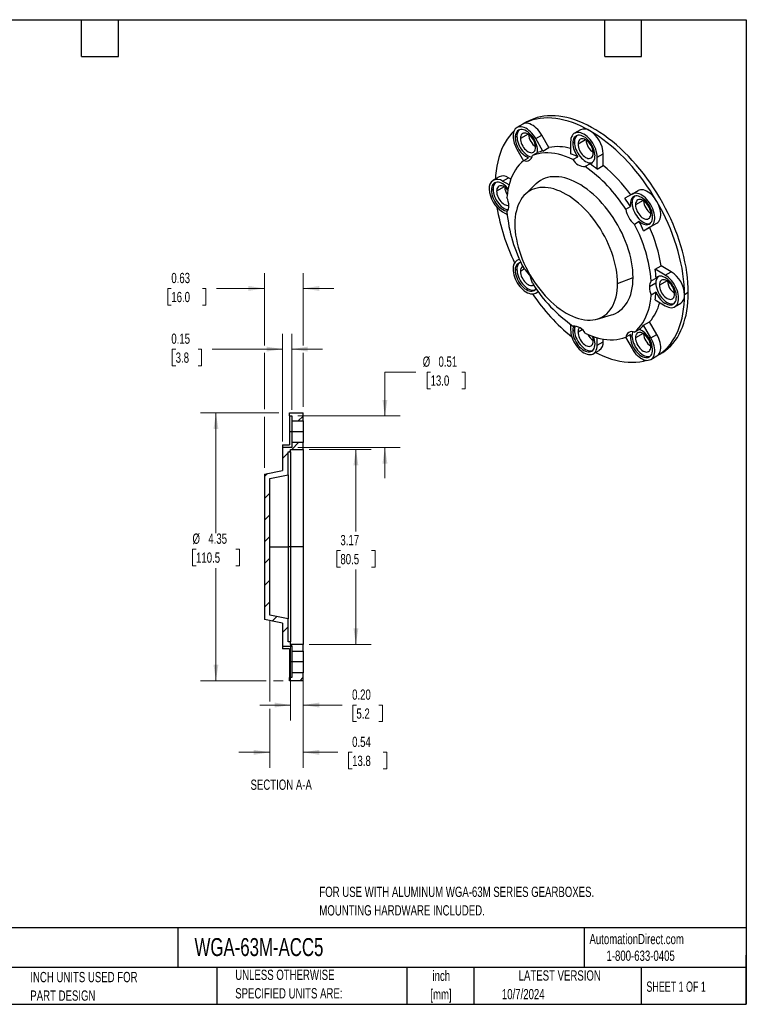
# Model space of a CAD drawing. Header units: inches. Extents: x 0.5 to 21.5, y 0.5 to 16.5.
# Tile 2 of 2: x 9.7 to 21.5, y 0.5 to 16.5. Entities that reach past the tile are written whole.
import ezdxf

# ---------------------------------------------------------------- set-up
doc = ezdxf.new("R2010")
doc.units = ezdxf.units.IN
doc.header["$LTSCALE"] = 2
doc.header["$MEASUREMENT"] = 0
doc.layers.add('TEXT', color=140, linetype='Continuous', lineweight=25)
doc.styles.add('SLDTEXTSTYLE0', font='TXT', dxfattribs={"width": 0.7})
doc.styles.add('SLDTEXTSTYLE1', font='TXT', dxfattribs={"width": 0.65})
doc.dimstyles.new('SLDDIMSTYLE2', dxfattribs={"dimtxt": 0.169922, "dimasz": 0.26, "dimexe": 0, "dimexo": 0.0625, "dimgap": 0.04248, "dimtad": 0, "dimtih": 1, "dimtoh": 1, "dimrnd": 1e-09, "dimzin": 12, "dimdsep": 46, "dimtxsty": 'SLDTEXTSTYLE0', "dimsah": 1, "dimcen": 0.09, "dimadec": 0, "dimazin": 3, "dimtfac": 1, "dimtofl": 0, "dimtmove": 0, "dimatfit": 3, "dimfxl": 0, "dimfrac": 2, "dimtolj": 1, "dimtzin": 12, "dimarcsym": 0})
doc.dimstyles.new('SLDDIMSTYLE3', dxfattribs={"dimtxt": 0.169922, "dimasz": 0.26, "dimexe": 0, "dimexo": 0.0625, "dimgap": 0.04248, "dimtad": 0, "dimtih": 1, "dimtoh": 1, "dimrnd": 1e-09, "dimdsep": 46, "dimtxsty": 'SLDTEXTSTYLE0', "dimsah": 1, "dimcen": 0.09, "dimadec": 0, "dimazin": 2, "dimtfac": 1, "dimtmove": 0, "dimatfit": 0, "dimfxl": 0, "dimfrac": 2, "dimtolj": 1, "dimtzin": 12, "dimarcsym": 0})
doc.dimstyles.new('SLDDIMSTYLE4', dxfattribs={"dimtxt": 0.169922, "dimasz": 0.26, "dimexe": 0, "dimexo": 0.0625, "dimgap": 0.04248, "dimtad": 0, "dimtih": 1, "dimtoh": 1, "dimrnd": 1e-09, "dimzin": 0, "dimdsep": 46, "dimtxsty": 'SLDTEXTSTYLE0', "dimsah": 1, "dimcen": 0.09, "dimadec": 0, "dimazin": 0, "dimtfac": 1, "dimtmove": 0, "dimatfit": 0, "dimfxl": 0, "dimfrac": 2, "dimtolj": 1, "dimtzin": 12, "dimarcsym": 0})

# ---------------------------------------------------------------- blocks, each defined once
blk = doc.blocks.new('_D_2')
at = {"color": 7, "linetype": 'Continuous', "lineweight": 0}
for p, q in [((13.907, 10.109), (12.634, 10.109)), ((12.884, 10.109), (12.884, 8.158)), ((12.561, 7.897), (12.504, 7.897)), ((12.504, 7.897), (12.504, 7.627)), ((13.207, 7.897), (13.264, 7.897)), ((13.264, 7.897), (13.264, 7.627)), ((12.504, 7.627), (12.561, 7.627)), ((12.884, 5.759), (12.884, 7.589)), ((13.264, 7.627), (13.207, 7.627)), ((13.698, 5.759), (12.634, 5.759)), ((13.977, 5.759), (13.818, 5.759))]:
    blk.add_line(p, q, dxfattribs=at)
at = {"color": 7, "linetype": 'Continuous', "lineweight": 18}
for points in [[(12.884, 10.109), (12.844, 9.849), (12.924, 9.849)], [(12.884, 5.759), (12.924, 6.019), (12.844, 6.019)]]:
    blk.add_solid(points, dxfattribs=at)
at = {"color": 7, "linetype": 'Continuous', "lineweight": 18, "char_height": 0.1667, "attachment_point": 1, "style": 'SLDTEXTSTYLE0'}
for s, insert in [('%%c', (12.503, 8.15)), ('4.35', (12.76, 8.15)), ('110.5', (12.561, 7.842))]:
    blk.add_mtext(s, dxfattribs=dict(at, insert=insert))
blk = doc.blocks.new('_D_3')
at = {"color": 7, "linetype": 'Continuous', "lineweight": 0}
for p, q in [((13.671, 11.207), (13.671, 12.383)), ((14.301, 11.207), (14.301, 12.383)), ((12.159, 12.133), (12.102, 12.133)), ((12.102, 12.133), (12.102, 11.863)), ((12.664, 12.133), (12.721, 12.133)), ((12.721, 12.133), (12.721, 11.863)), ((13.671, 12.133), (12.894, 12.133)), ((14.301, 12.133), (14.801, 12.133)), ((12.102, 11.863), (12.159, 11.863)), ((12.721, 11.863), (12.664, 11.863)), ((13.671, 10.169), (13.671, 11.087)), ((14.301, 10.209), (14.301, 11.087)), ((13.671, 9.215), (13.671, 10.049))]:
    blk.add_line(p, q, dxfattribs=at)
at = {"color": 7, "linetype": 'Continuous', "lineweight": 18}
for points in [[(13.671, 12.133), (13.411, 12.173), (13.411, 12.093)], [(14.301, 12.133), (14.561, 12.093), (14.561, 12.173)]]:
    blk.add_solid(points, dxfattribs=at)
at = {"color": 7, "linetype": 'Continuous', "lineweight": 18, "char_height": 0.1667, "attachment_point": 1, "style": 'SLDTEXTSTYLE0'}
for s, insert in [('0.63', (12.159, 12.386)), ('16.0', (12.159, 12.077))]:
    blk.add_mtext(s, dxfattribs=dict(at, insert=insert))
blk = doc.blocks.new('_D_4')
at = {"color": 7, "linetype": 'Continuous', "lineweight": 0}
for p, q in [((13.967, 9.648), (13.967, 11.397)), ((14.116, 10.16), (14.116, 11.397)), ((12.23, 11.147), (12.173, 11.147)), ((12.173, 11.147), (12.173, 10.877)), ((12.593, 11.147), (12.65, 11.147)), ((12.65, 11.147), (12.65, 10.877)), ((13.967, 11.147), (12.823, 11.147)), ((14.116, 11.147), (14.616, 11.147)), ((12.173, 10.877), (12.23, 10.877)), ((12.65, 10.877), (12.593, 10.877))]:
    blk.add_line(p, q, dxfattribs=at)
at = {"color": 7, "linetype": 'Continuous', "lineweight": 18}
for points in [[(13.967, 11.147), (13.707, 11.187), (13.707, 11.107)], [(14.116, 11.147), (14.376, 11.107), (14.376, 11.187)]]:
    blk.add_solid(points, dxfattribs=at)
at = {"color": 7, "linetype": 'Continuous', "lineweight": 18, "char_height": 0.1667, "attachment_point": 1, "style": 'SLDTEXTSTYLE0'}
for s, insert in [('0.15', (12.159, 11.4)), ('3.8', (12.23, 11.092))]:
    blk.add_mtext(s, dxfattribs=dict(at, insert=insert))
blk = doc.blocks.new('_D_5')
at = {"color": 7, "linetype": 'Continuous', "lineweight": 0}
for p, q in [((16.129, 10.774), (15.629, 10.774)), ((15.629, 10.774), (15.629, 10.06)), ((16.371, 10.774), (16.314, 10.774)), ((16.314, 10.774), (16.314, 10.504)), ((16.876, 10.774), (16.933, 10.774)), ((16.933, 10.774), (16.933, 10.504)), ((16.314, 10.504), (16.371, 10.504)), ((16.933, 10.504), (16.876, 10.504)), ((14.216, 10.06), (15.879, 10.06)), ((14.216, 9.548), (15.879, 9.548)), ((15.629, 9.548), (15.629, 9.048))]:
    blk.add_line(p, q, dxfattribs=at)
at = {"color": 7, "linetype": 'Continuous', "lineweight": 18}
for points in [[(15.629, 10.06), (15.669, 10.32), (15.589, 10.32)], [(15.629, 9.548), (15.589, 9.288), (15.669, 9.288)]]:
    blk.add_solid(points, dxfattribs=at)
at = {"color": 7, "linetype": 'Continuous', "lineweight": 18, "char_height": 0.1667, "attachment_point": 1, "style": 'SLDTEXTSTYLE0'}
for s, insert in [('%%c', (16.243, 11.027)), ('0.51', (16.499, 11.027)), ('13.0', (16.371, 10.719))]:
    blk.add_mtext(s, dxfattribs=dict(at, insert=insert))
blk = doc.blocks.new('_D_6')
at = {"color": 7, "linetype": 'Continuous', "lineweight": 0}
for p, q in [((13.758, 6.724), (13.758, 5.423)), ((14.301, 5.659), (14.301, 4.345)), ((13.758, 5.303), (13.758, 4.345)), ((13.758, 4.595), (13.258, 4.595)), ((14.301, 4.595), (14.865, 4.595)), ((15.096, 4.595), (15.038, 4.595)), ((15.038, 4.595), (15.038, 4.325)), ((15.6, 4.595), (15.658, 4.595)), ((15.658, 4.595), (15.658, 4.325)), ((15.038, 4.325), (15.096, 4.325)), ((15.658, 4.325), (15.6, 4.325))]:
    blk.add_line(p, q, dxfattribs=at)
at = {"color": 7, "linetype": 'Continuous', "lineweight": 18}
for points in [[(13.758, 4.595), (13.498, 4.635), (13.498, 4.555)], [(14.301, 4.595), (14.561, 4.555), (14.561, 4.635)]]:
    blk.add_solid(points, dxfattribs=at)
at = {"color": 7, "linetype": 'Continuous', "lineweight": 18, "char_height": 0.1667, "attachment_point": 1, "style": 'SLDTEXTSTYLE0'}
for s, insert in [('0.54', (15.096, 4.848)), ('13.8', (15.096, 4.54))]:
    blk.add_mtext(s, dxfattribs=dict(at, insert=insert))
blk = doc.blocks.new('_D_7')
at = {"color": 7, "linetype": 'Continuous', "lineweight": 0}
for p, q in [((14.401, 9.518), (15.408, 9.518)), ((15.158, 9.518), (15.158, 8.182)), ((14.906, 7.873), (14.849, 7.873)), ((14.849, 7.873), (14.849, 7.603)), ((15.411, 7.873), (15.468, 7.873)), ((15.468, 7.873), (15.468, 7.603)), ((14.849, 7.603), (14.906, 7.603)), ((15.158, 6.349), (15.158, 7.565)), ((15.468, 7.603), (15.411, 7.603)), ((14.401, 6.349), (15.408, 6.349))]:
    blk.add_line(p, q, dxfattribs=at)
at = {"color": 7, "linetype": 'Continuous', "lineweight": 18}
for points in [[(15.158, 9.518), (15.118, 9.258), (15.198, 9.258)], [(15.158, 6.349), (15.198, 6.609), (15.118, 6.609)]]:
    blk.add_solid(points, dxfattribs=at)
at = {"color": 7, "linetype": 'Continuous', "lineweight": 18, "char_height": 0.1667, "attachment_point": 1, "style": 'SLDTEXTSTYLE0'}
for s, insert in [('3.17', (14.906, 8.126)), ('80.5', (14.906, 7.818))]:
    blk.add_mtext(s, dxfattribs=dict(at, insert=insert))
blk = doc.blocks.new('_D_8')
at = {"color": 7, "linetype": 'Continuous', "lineweight": 0}
for p, q in [((14.096, 9.379), (14.096, 5.113)), ((14.301, 9.418), (14.301, 5.113)), ((14.096, 5.363), (13.596, 5.363)), ((14.301, 5.363), (14.936, 5.363)), ((15.166, 5.363), (15.109, 5.363)), ((15.109, 5.363), (15.109, 5.093)), ((15.53, 5.363), (15.587, 5.363)), ((15.587, 5.363), (15.587, 5.093)), ((15.109, 5.093), (15.166, 5.093)), ((15.587, 5.093), (15.53, 5.093))]:
    blk.add_line(p, q, dxfattribs=at)
at = {"color": 7, "linetype": 'Continuous', "lineweight": 18}
for points in [[(14.096, 5.363), (13.836, 5.403), (13.836, 5.323)], [(14.301, 5.363), (14.561, 5.323), (14.561, 5.403)]]:
    blk.add_solid(points, dxfattribs=at)
at = {"color": 7, "linetype": 'Continuous', "lineweight": 18, "char_height": 0.1667, "attachment_point": 1, "style": 'SLDTEXTSTYLE0'}
for s, insert in [('0.20', (15.096, 5.616)), ('5.2', (15.166, 5.308))]:
    blk.add_mtext(s, dxfattribs=dict(at, insert=insert))

msp = doc.modelspace()

# ---------------------------------------------------------------- hatches: boundary and pattern name
at = {"linetype": 'Continuous', "lineweight": 18}
h = msp.add_hatch(dxfattribs=at)
h.set_pattern_fill('ANSI31', scale=2, style=0)
h.paths.add_polyline_path([(14.077, 10.06), (14.116, 10.06), (14.116, 9.979), (14.301, 9.979), (14.301, 10.109), (14.215, 10.109), (14.077, 10.109)], flags=0)
h = msp.add_hatch(dxfattribs=at)
h.set_pattern_fill('ANSI31', scale=2, style=0)
h.paths.add_polyline_path([(13.967, 6.32), (14.116, 6.32), (14.116, 6.239), (14.301, 6.239), (14.301, 6.349), (14.096, 6.349), (14.096, 6.388), (14.057, 6.388), (14.057, 6.764), (13.758, 6.824), (13.758, 9.044), (14.057, 9.104), (14.057, 9.479), (14.096, 9.479), (14.096, 9.518), (14.301, 9.518), (14.301, 9.629), (14.116, 9.629), (14.116, 9.548), (13.967, 9.548), (13.967, 9.174), (13.671, 9.115), (13.671, 6.753), (13.967, 6.694)], flags=0)
h = msp.add_hatch(dxfattribs=at)
h.set_pattern_fill('ANSI31', scale=2, style=0)
h.paths.add_polyline_path([(14.077, 5.808), (14.077, 5.759), (14.215, 5.759), (14.301, 5.759), (14.301, 5.888), (14.116, 5.888), (14.116, 5.808)], flags=0)

# ---------------------------------------------------------------- linework, layer by layer
for p, q in [((17.871, 14.802), (17.774, 14.746)), ((17.933, 14.838), (17.871, 14.802)), ((17.773, 14.602), (17.746, 14.586)), ((17.954, 14.641), (17.83, 14.569)), ((18.079, 14.57), (18.177, 14.626)), ((18.197, 14.366), (18.079, 14.57)), ((18.294, 14.423), (18.177, 14.626)), ((18.806, 14.71), (18.709, 14.654)), ((18.197, 14.366), (18.294, 14.423)), ((18.646, 14.514), (18.646, 14.322)), ((18.708, 14.51), (18.681, 14.494)), ((18.889, 14.548), (18.766, 14.477)), ((17.774, 14.394), (17.881, 14.209)), ((17.884, 14.211), (17.962, 14.256)), ((18.104, 14.339), (18.026, 14.294)), ((18.683, 14.229), (18.761, 14.274)), ((19.077, 14.265), (19.175, 14.321)), ((19.077, 14.073), (19.077, 14.265)), ((19.175, 14.129), (19.175, 14.321)), ((18.962, 14.157), (18.884, 14.112)), ((19.077, 14.073), (19.175, 14.129)), ((17.484, 13.946), (17.387, 13.89)), ((17.539, 13.875), (17.637, 13.931)), ((17.674, 13.909), (17.637, 13.931)), ((17.567, 13.785), (17.443, 13.713)), ((17.645, 13.814), (17.539, 13.875)), ((18.082, 13.83), (17.907, 13.661)), ((17.386, 13.746), (17.358, 13.73)), ((19.644, 13.666), (19.527, 13.599)), ((19.644, 13.666), (19.741, 13.723)), ((19.541, 13.419), (19.619, 13.464)), ((19.643, 13.523), (19.616, 13.507)), ((19.824, 13.561), (19.701, 13.49)), ((17.539, 13.376), (17.616, 13.332)), ((19.761, 13.218), (19.683, 13.173)), ((19.832, 13.07), (19.949, 13.138)), ((19.832, 13.07), (19.929, 13.126)), ((19.929, 13.126), (20.047, 13.194)), ((19.949, 13.138), (20.047, 13.194)), ((17.813, 12.609), (17.774, 12.587)), ((20.018, 12.444), (20.115, 12.5)), ((20.281, 12.404), (20.115, 12.5)), ((17.773, 12.443), (17.746, 12.427)), ((17.899, 12.449), (17.83, 12.41)), ((20.184, 12.348), (20.018, 12.444)), ((20.184, 12.348), (20.281, 12.404)), ((19.41, 12.215), (19.661, 12.311)), ((20.031, 12.219), (19.925, 12.158)), ((19.955, 12.257), (20.033, 12.302)), ((20.212, 12.258), (20.088, 12.186)), ((18.079, 12.058), (18.119, 12.081)), ((18.079, 12.058), (18.119, 12.081)), ((20.033, 12.07), (19.955, 12.025)), ((20.558, 12.066), (20.497, 12.031)), ((20.018, 11.946), (20.184, 11.85)), ((20.336, 11.835), (20.434, 11.891)), ((19.076, 11.636), (19.31, 11.703)), ((18.646, 11.548), (18.646, 11.46)), ((19.832, 11.534), (19.929, 11.591)), ((19.949, 11.331), (19.832, 11.534)), ((20.047, 11.387), (19.929, 11.591)), ((18.708, 11.456), (18.681, 11.44)), ((18.834, 11.462), (18.766, 11.423)), ((19.619, 11.386), (19.541, 11.341)), ((19.643, 11.363), (19.616, 11.347)), ((19.683, 11.423), (19.761, 11.468)), ((19.824, 11.402), (19.701, 11.33)), ((19.949, 11.331), (20.047, 11.387)), ((19.077, 11.211), (19.077, 11.333)), ((19.077, 11.211), (19.175, 11.267)), ((19.175, 11.267), (19.175, 11.311)), ((19.537, 11.339), (19.644, 11.155)), ((19.014, 11.071), (19.112, 11.127)), ((20.047, 11.035), (20.108, 11.07)), ((19.949, 10.978), (20.047, 11.035)), ((14.077, 10.06), (14.077, 10.109)), ((14.077, 10.109), (14.215, 10.109)), ((14.215, 10.109), (14.301, 10.109)), ((14.301, 9.979), (14.301, 10.109)), ((14.077, 10.06), (14.116, 10.06)), ((14.077, 10.06), (14.077, 9.804)), ((14.116, 10.06), (14.116, 9.979)), ((14.116, 9.979), (14.301, 9.979)), ((14.116, 9.979), (14.116, 9.804)), ((14.301, 9.979), (14.301, 9.804)), ((14.077, 9.804), (14.077, 9.591)), ((14.116, 9.804), (14.077, 9.804)), ((14.301, 9.804), (14.116, 9.804)), ((14.116, 9.804), (14.116, 9.629)), ((14.301, 9.804), (14.301, 9.629)), ((14.116, 9.629), (14.116, 9.548)), ((14.301, 9.629), (14.116, 9.629)), ((14.301, 9.518), (14.301, 9.629)), ((13.967, 9.591), (13.967, 9.548)), ((13.967, 9.591), (14.077, 9.591)), ((13.967, 9.548), (13.967, 9.174)), ((14.116, 9.548), (13.967, 9.548)), ((14.057, 9.479), (14.096, 9.479)), ((14.057, 9.104), (14.057, 9.479)), ((14.096, 9.518), (14.301, 9.518)), ((14.096, 9.479), (14.096, 9.518)), ((14.096, 9.479), (14.096, 7.934)), ((14.301, 9.518), (14.301, 7.934)), ((13.671, 9.115), (13.967, 9.174)), ((13.671, 9.115), (13.671, 6.753)), ((13.758, 9.044), (14.057, 9.104)), ((13.758, 6.824), (13.758, 9.044)), ((14.057, 9.104), (14.057, 7.934)), ((13.758, 7.934), (14.057, 7.934)), ((14.096, 7.934), (14.057, 7.934)), ((14.057, 7.934), (14.057, 6.764)), ((14.301, 7.934), (14.096, 7.934)), ((14.096, 7.934), (14.096, 6.388)), ((14.301, 7.934), (14.301, 6.349)), ((13.967, 6.694), (13.671, 6.753)), ((14.057, 6.764), (13.758, 6.824)), ((14.057, 6.388), (14.057, 6.764)), ((13.967, 6.694), (13.967, 6.32)), ((13.967, 6.32), (14.116, 6.32)), ((13.967, 6.32), (13.967, 6.276)), ((14.077, 6.276), (13.967, 6.276)), ((14.096, 6.388), (14.057, 6.388)), ((14.077, 6.276), (14.077, 6.064)), ((14.096, 6.349), (14.096, 6.388)), ((14.301, 6.349), (14.096, 6.349)), ((14.116, 6.32), (14.116, 6.239)), ((14.301, 6.239), (14.301, 6.349)), ((14.116, 6.239), (14.116, 6.064)), ((14.116, 6.239), (14.301, 6.239)), ((14.301, 6.239), (14.301, 6.064)), ((14.077, 6.064), (14.077, 5.808)), ((14.116, 6.064), (14.077, 6.064)), ((14.301, 6.064), (14.116, 6.064)), ((14.116, 6.064), (14.116, 5.888)), ((14.301, 6.064), (14.301, 5.888)), ((14.116, 5.808), (14.077, 5.808)), ((14.077, 5.759), (14.077, 5.808)), ((14.116, 5.888), (14.116, 5.808)), ((14.301, 5.888), (14.116, 5.888)), ((14.301, 5.759), (14.301, 5.888)), ((14.215, 5.759), (14.077, 5.759)), ((14.301, 5.759), (14.215, 5.759))]:
    msp.add_line(p, q)
at = {"flags": 128}
for points in [[(18.959, 14.695), (18.888, 14.734), (18.817, 14.769), (18.746, 14.8), (18.676, 14.828), (18.607, 14.851), (18.538, 14.87), (18.47, 14.885), (18.403, 14.895), (18.338, 14.902), (18.273, 14.904), (18.211, 14.902), (18.149, 14.896), (18.09, 14.886), (18.032, 14.871), (17.976, 14.852), (17.923, 14.829), (17.871, 14.802)], [(20.558, 12.066), (20.557, 12.145), (20.552, 12.226), (20.545, 12.309), (20.534, 12.393), (20.521, 12.477), (20.504, 12.563), (20.485, 12.65), (20.463, 12.737), (20.438, 12.824), (20.41, 12.912), (20.38, 13), (20.347, 13.088), (20.311, 13.175), (20.273, 13.262), (20.232, 13.349), (20.189, 13.434), (20.143, 13.519), (20.096, 13.603), (20.046, 13.685), (19.994, 13.766), (19.941, 13.845), (19.885, 13.923), (19.828, 13.999), (19.77, 14.072), (19.709, 14.144), (19.648, 14.213), (19.585, 14.28), (19.521, 14.344), (19.457, 14.405), (19.391, 14.464), (19.324, 14.519), (19.257, 14.572), (19.19, 14.621), (19.122, 14.667), (19.054, 14.71), (18.986, 14.749), (18.918, 14.785), (18.85, 14.817), (18.783, 14.846), (18.716, 14.871), (18.65, 14.892), (18.584, 14.909), (18.519, 14.922), (18.455, 14.932), (18.393, 14.938), (18.331, 14.94), (18.271, 14.938), (18.212, 14.932), (18.155, 14.922), (18.1, 14.908), (18.046, 14.891), (17.994, 14.869), (17.945, 14.844), (17.933, 14.838)], [(18.079, 14.57), (18.06, 14.6), (18.039, 14.629), (18.017, 14.656), (17.993, 14.68), (17.969, 14.702), (17.943, 14.72), (17.918, 14.736), (17.893, 14.747), (17.868, 14.755), (17.844, 14.76), (17.821, 14.76), (17.8, 14.757), (17.78, 14.749), (17.762, 14.738), (17.747, 14.724), (17.734, 14.706), (17.724, 14.685), (17.717, 14.661), (17.712, 14.635), (17.711, 14.606)], [(18.177, 14.626), (18.157, 14.657), (18.136, 14.687), (18.112, 14.714), (18.088, 14.739), (18.063, 14.761), (18.037, 14.779), (18.011, 14.794), (17.985, 14.806), (17.96, 14.813), (17.935, 14.816), (17.912, 14.816), (17.891, 14.811), (17.871, 14.802)], [(17.728, 14.694), (17.69, 14.655), (17.651, 14.608), (17.615, 14.558), (17.582, 14.505), (17.552, 14.448), (17.525, 14.388), (17.501, 14.325), (17.48, 14.259), (17.462, 14.189), (17.447, 14.118), (17.436, 14.043), (17.427, 13.967), (17.424, 13.911)], [(18.107, 14.377), (18.106, 14.406), (18.101, 14.435), (18.094, 14.465), (18.083, 14.496), (18.07, 14.526), (18.054, 14.556), (18.037, 14.584), (18.017, 14.611), (17.996, 14.635), (17.973, 14.657), (17.95, 14.675), (17.927, 14.691), (17.903, 14.703), (17.88, 14.711), (17.857, 14.715), (17.836, 14.715), (17.816, 14.711), (17.799, 14.703), (17.783, 14.692), (17.77, 14.677), (17.759, 14.658), (17.752, 14.637), (17.747, 14.613), (17.746, 14.586)], [(17.773, 14.602), (17.775, 14.574), (17.78, 14.545), (17.787, 14.514), (17.798, 14.484), (17.811, 14.454), (17.826, 14.424), (17.844, 14.396), (17.864, 14.369), (17.885, 14.345), (17.908, 14.323), (17.931, 14.304), (17.954, 14.289), (17.978, 14.277), (18.001, 14.269), (18.018, 14.266)], [(18.078, 14.426), (18.077, 14.45), (18.072, 14.474), (18.065, 14.499), (18.055, 14.524), (18.042, 14.548), (18.027, 14.572), (18.011, 14.593), (17.993, 14.612), (17.974, 14.628), (17.954, 14.641), (17.935, 14.65), (17.916, 14.656), (17.898, 14.658), (17.882, 14.656), (17.867, 14.65), (17.854, 14.64), (17.844, 14.627), (17.837, 14.61), (17.832, 14.591), (17.83, 14.569)], [(17.83, 14.569), (17.832, 14.546), (17.837, 14.522), (17.844, 14.497), (17.854, 14.472), (17.867, 14.447), (17.882, 14.424), (17.898, 14.403), (17.916, 14.384), (17.935, 14.368), (17.954, 14.355), (17.974, 14.345), (17.993, 14.34), (18.011, 14.338), (18.027, 14.34), (18.042, 14.346), (18.055, 14.356), (18.065, 14.369), (18.072, 14.386), (18.077, 14.405), (18.078, 14.426)], [(19.077, 14.265), (19.076, 14.296), (19.071, 14.328), (19.063, 14.361), (19.053, 14.395), (19.039, 14.428), (19.023, 14.461), (19.005, 14.493), (18.984, 14.524), (18.962, 14.552), (18.938, 14.578), (18.913, 14.601), (18.888, 14.622), (18.862, 14.638), (18.836, 14.652), (18.81, 14.661), (18.785, 14.666), (18.761, 14.668), (18.739, 14.665), (18.718, 14.658), (18.7, 14.648), (18.684, 14.633), (18.671, 14.615), (18.66, 14.594), (18.652, 14.57), (18.647, 14.543), (18.646, 14.514)], [(19.043, 14.285), (19.041, 14.313), (19.036, 14.342), (19.029, 14.373), (19.018, 14.403), (19.005, 14.434), (18.99, 14.463), (18.972, 14.491), (18.952, 14.518), (18.931, 14.542), (18.908, 14.564), (18.885, 14.583), (18.862, 14.598), (18.838, 14.61), (18.815, 14.618), (18.792, 14.622), (18.771, 14.622), (18.751, 14.619), (18.734, 14.611), (18.718, 14.599), (18.705, 14.584), (18.694, 14.566), (18.687, 14.544), (18.682, 14.52), (18.681, 14.494)], [(19.013, 14.334), (19.012, 14.357), (19.007, 14.382), (19, 14.407), (18.99, 14.432), (18.977, 14.456), (18.962, 14.479), (18.946, 14.5), (18.928, 14.519), (18.909, 14.535), (18.889, 14.548), (18.87, 14.558), (18.851, 14.563), (18.833, 14.565), (18.817, 14.563), (18.802, 14.557), (18.789, 14.547), (18.779, 14.534), (18.772, 14.518), (18.767, 14.498), (18.766, 14.477)], [(20.047, 13.547), (19.995, 13.633), (19.942, 13.718), (19.886, 13.801), (19.828, 13.882), (19.769, 13.961), (19.707, 14.038), (19.645, 14.113), (19.58, 14.185), (19.515, 14.254), (19.448, 14.32), (19.38, 14.384), (19.311, 14.444), (19.242, 14.501), (19.171, 14.555), (19.101, 14.605), (19.03, 14.652), (18.959, 14.695)], [(18.708, 14.51), (18.71, 14.482), (18.715, 14.452), (18.722, 14.422), (18.733, 14.391), (18.746, 14.361), (18.761, 14.331), (18.779, 14.303), (18.799, 14.277), (18.82, 14.252), (18.843, 14.231), (18.866, 14.212), (18.889, 14.196), (18.913, 14.185), (18.936, 14.176), (18.959, 14.172), (18.98, 14.172), (19, 14.176), (19.003, 14.177)], [(18.766, 14.477), (18.767, 14.454), (18.772, 14.429), (18.779, 14.404), (18.789, 14.379), (18.802, 14.355), (18.817, 14.332), (18.833, 14.31), (18.851, 14.291), (18.87, 14.275), (18.889, 14.262), (18.909, 14.253), (18.928, 14.247), (18.946, 14.245), (18.962, 14.248), (18.977, 14.254), (18.99, 14.263), (19, 14.277), (19.007, 14.293), (19.012, 14.312), (19.013, 14.334)], [(18.683, 14.229), (18.623, 14.255), (18.564, 14.278), (18.505, 14.298), (18.447, 14.313), (18.39, 14.324), (18.333, 14.332), (18.278, 14.335), (18.225, 14.335), (18.173, 14.331), (18.122, 14.322), (18.073, 14.31), (18.026, 14.294)], [(17.884, 14.211), (17.846, 14.179), (17.811, 14.143), (17.779, 14.103), (17.749, 14.06), (17.721, 14.014), (17.697, 13.964), (17.675, 13.912), (17.657, 13.857), (17.641, 13.799), (17.628, 13.738), (17.618, 13.675), (17.612, 13.61)], [(19.661, 12.311), (19.659, 12.372), (19.654, 12.434), (19.647, 12.498), (19.636, 12.563), (19.622, 12.629), (19.606, 12.695), (19.586, 12.762), (19.564, 12.829), (19.539, 12.896), (19.511, 12.963), (19.481, 13.029), (19.448, 13.095), (19.413, 13.159), (19.376, 13.223), (19.336, 13.285), (19.295, 13.345), (19.252, 13.403), (19.207, 13.46), (19.161, 13.514), (19.113, 13.565), (19.064, 13.614), (19.015, 13.661), (18.964, 13.704), (18.913, 13.744), (18.861, 13.781), (18.81, 13.814), (18.758, 13.844), (18.706, 13.871), (18.654, 13.894), (18.603, 13.912), (18.552, 13.928), (18.503, 13.939), (18.454, 13.946), (18.406, 13.949), (18.36, 13.948), (18.315, 13.944), (18.272, 13.935), (18.231, 13.923), (18.192, 13.906), (18.154, 13.886), (18.119, 13.862), (18.087, 13.834), (18.082, 13.83)], [(17.631, 13.753), (17.617, 13.769), (17.594, 13.793), (17.571, 13.813), (17.547, 13.83), (17.522, 13.843), (17.498, 13.853), (17.475, 13.858), (17.453, 13.859), (17.433, 13.856), (17.414, 13.849), (17.398, 13.837), (17.384, 13.822), (17.373, 13.804), (17.365, 13.782), (17.36, 13.757), (17.358, 13.73)], [(17.627, 13.732), (17.623, 13.737), (17.605, 13.756), (17.586, 13.772), (17.567, 13.785), (17.548, 13.794), (17.529, 13.8), (17.511, 13.802), (17.494, 13.799), (17.479, 13.793), (17.467, 13.784), (17.457, 13.77), (17.449, 13.754), (17.445, 13.735), (17.443, 13.713)], [(19.41, 12.215), (19.408, 12.274), (19.404, 12.334), (19.396, 12.396), (19.386, 12.459), (19.372, 12.523), (19.356, 12.588), (19.336, 12.653), (19.314, 12.718), (19.29, 12.783), (19.262, 12.848), (19.232, 12.912), (19.2, 12.975), (19.165, 13.038), (19.129, 13.099), (19.09, 13.159), (19.049, 13.217), (19.007, 13.273), (18.963, 13.327), (18.918, 13.378), (18.871, 13.428), (18.823, 13.474), (18.775, 13.518), (18.725, 13.558), (18.675, 13.596), (18.625, 13.63), (18.575, 13.661), (18.524, 13.689), (18.474, 13.712), (18.424, 13.732), (18.375, 13.749), (18.326, 13.761), (18.279, 13.769), (18.232, 13.774), (18.187, 13.775), (18.143, 13.771), (18.1, 13.764), (18.06, 13.753), (18.021, 13.738), (17.984, 13.72), (17.95, 13.697), (17.917, 13.671), (17.887, 13.641), (17.86, 13.608), (17.835, 13.572), (17.813, 13.532), (17.794, 13.49), (17.777, 13.444), (17.764, 13.396), (17.753, 13.345), (17.746, 13.292), (17.741, 13.236), (17.74, 13.179)], [(17.358, 13.73), (17.36, 13.701), (17.365, 13.671), (17.373, 13.64), (17.384, 13.608), (17.398, 13.577), (17.414, 13.547), (17.433, 13.518), (17.453, 13.492), (17.475, 13.467), (17.498, 13.446), (17.522, 13.427), (17.547, 13.413), (17.571, 13.402), (17.594, 13.395), (17.617, 13.392), (17.622, 13.392)], [(17.386, 13.746), (17.388, 13.718), (17.392, 13.689), (17.4, 13.658), (17.41, 13.628), (17.423, 13.597), (17.439, 13.568), (17.457, 13.54), (17.477, 13.513), (17.498, 13.489), (17.52, 13.467), (17.543, 13.448), (17.567, 13.433), (17.591, 13.421), (17.614, 13.413), (17.631, 13.409)], [(17.443, 13.713), (17.445, 13.69), (17.449, 13.666), (17.457, 13.64), (17.467, 13.615), (17.479, 13.591), (17.494, 13.568), (17.511, 13.547), (17.529, 13.528), (17.548, 13.512), (17.567, 13.499), (17.586, 13.489), (17.605, 13.484), (17.623, 13.482), (17.64, 13.484), (17.642, 13.485)], [(19.978, 13.298), (19.976, 13.326), (19.971, 13.355), (19.964, 13.386), (19.953, 13.416), (19.94, 13.447), (19.925, 13.476), (19.907, 13.504), (19.887, 13.531), (19.866, 13.555), (19.843, 13.577), (19.82, 13.596), (19.797, 13.611), (19.773, 13.623), (19.75, 13.631), (19.727, 13.635), (19.706, 13.635), (19.686, 13.632), (19.669, 13.624), (19.653, 13.612), (19.64, 13.597), (19.629, 13.579), (19.622, 13.557), (19.617, 13.533), (19.616, 13.507)], [(19.949, 13.138), (19.966, 13.151), (19.981, 13.167), (19.993, 13.186), (20.003, 13.209), (20.009, 13.235), (20.012, 13.263), (20.012, 13.293), (20.009, 13.325), (20.003, 13.357), (19.993, 13.391), (19.981, 13.425), (19.966, 13.458), (19.949, 13.49), (19.93, 13.522), (19.908, 13.551), (19.885, 13.578), (19.861, 13.603), (19.835, 13.625), (19.81, 13.643), (19.784, 13.658), (19.758, 13.67), (19.732, 13.677), (19.708, 13.681), (19.685, 13.68), (19.664, 13.675), (19.644, 13.666)], [(20.047, 13.547), (20.027, 13.578), (20.006, 13.607), (19.983, 13.635), (19.958, 13.659), (19.933, 13.681), (19.907, 13.7), (19.881, 13.715), (19.855, 13.726), (19.83, 13.733), (19.805, 13.737), (19.782, 13.736), (19.761, 13.731), (19.741, 13.723)], [(19.643, 13.523), (19.645, 13.495), (19.65, 13.465), (19.657, 13.435), (19.668, 13.404), (19.681, 13.374), (19.696, 13.344), (19.714, 13.316), (19.734, 13.29), (19.755, 13.265), (19.778, 13.243), (19.801, 13.225), (19.824, 13.209), (19.848, 13.197), (19.871, 13.189), (19.894, 13.185), (19.915, 13.185), (19.935, 13.189), (19.938, 13.19)], [(19.948, 13.347), (19.947, 13.37), (19.942, 13.394), (19.935, 13.42), (19.925, 13.445), (19.912, 13.469), (19.897, 13.492), (19.881, 13.513), (19.863, 13.532), (19.844, 13.548), (19.824, 13.561), (19.805, 13.571), (19.786, 13.576), (19.768, 13.578), (19.752, 13.576), (19.737, 13.57), (19.724, 13.56), (19.714, 13.547), (19.707, 13.531), (19.702, 13.511), (19.701, 13.49)], [(19.701, 13.49), (19.702, 13.467), (19.707, 13.442), (19.714, 13.417), (19.724, 13.392), (19.737, 13.368), (19.752, 13.345), (19.768, 13.323), (19.786, 13.304), (19.805, 13.288), (19.824, 13.275), (19.844, 13.266), (19.863, 13.26), (19.881, 13.258), (19.897, 13.261), (19.912, 13.267), (19.925, 13.276), (19.935, 13.29), (19.942, 13.306), (19.947, 13.325), (19.948, 13.347)], [(20.497, 12.031), (20.495, 12.114), (20.491, 12.198), (20.482, 12.284), (20.471, 12.372), (20.456, 12.461), (20.438, 12.551), (20.417, 12.641), (20.393, 12.732), (20.366, 12.824), (20.336, 12.915), (20.303, 13.007), (20.267, 13.099), (20.228, 13.19), (20.186, 13.28), (20.142, 13.37), (20.096, 13.459), (20.047, 13.547)], [(20.047, 13.194), (20.064, 13.207), (20.079, 13.223), (20.091, 13.243), (20.1, 13.265), (20.106, 13.291), (20.109, 13.319), (20.109, 13.349), (20.106, 13.381), (20.1, 13.414), (20.091, 13.447), (20.079, 13.481), (20.064, 13.514), (20.047, 13.547)], [(19.761, 13.218), (19.786, 13.2), (19.81, 13.186), (19.835, 13.176), (19.858, 13.17), (19.881, 13.169), (19.902, 13.171), (19.921, 13.178), (19.937, 13.19), (19.951, 13.205), (19.963, 13.223), (19.971, 13.245), (19.976, 13.27), (19.978, 13.298)], [(17.74, 13.179), (17.741, 13.12), (17.746, 13.059), (17.753, 12.997), (17.764, 12.934), (17.777, 12.87), (17.794, 12.806), (17.813, 12.741), (17.835, 12.675), (17.86, 12.61), (17.887, 12.546), (17.917, 12.481), (17.95, 12.418), (17.984, 12.356), (18.021, 12.295), (18.06, 12.235), (18.1, 12.177), (18.143, 12.121), (18.187, 12.067), (18.232, 12.015), (18.279, 11.966), (18.326, 11.919), (18.375, 11.876), (18.424, 11.835), (18.474, 11.797), (18.524, 11.763), (18.575, 11.732), (18.625, 11.705), (18.675, 11.681), (18.725, 11.661), (18.775, 11.645), (18.823, 11.633), (18.871, 11.624), (18.918, 11.619), (18.963, 11.619), (19.007, 11.622), (19.049, 11.629), (19.09, 11.64), (19.129, 11.655), (19.165, 11.674), (19.2, 11.696), (19.232, 11.722), (19.262, 11.752), (19.29, 11.785), (19.314, 11.822), (19.336, 11.861), (19.356, 11.904), (19.372, 11.95), (19.386, 11.998), (19.396, 12.049), (19.404, 12.102), (19.408, 12.157), (19.41, 12.215)], [(17.711, 12.447), (17.712, 12.417), (17.717, 12.385), (17.724, 12.353), (17.734, 12.32), (17.747, 12.287), (17.762, 12.255), (17.78, 12.224), (17.8, 12.194), (17.821, 12.166), (17.844, 12.14), (17.868, 12.116), (17.893, 12.096), (17.918, 12.078), (17.943, 12.064), (17.969, 12.054), (17.993, 12.047), (18.017, 12.044), (18.039, 12.045), (18.06, 12.05), (18.079, 12.058)], [(17.746, 12.427), (17.747, 12.399), (17.752, 12.369), (17.759, 12.339), (17.77, 12.308), (17.783, 12.278), (17.799, 12.248), (17.816, 12.22), (17.836, 12.194), (17.857, 12.169), (17.88, 12.148), (17.903, 12.129), (17.927, 12.113), (17.95, 12.101), (17.973, 12.093), (17.996, 12.089), (18.017, 12.089), (18.037, 12.093), (18.054, 12.101), (18.07, 12.112), (18.083, 12.127), (18.084, 12.129)], [(17.773, 12.443), (17.775, 12.415), (17.78, 12.385), (17.787, 12.355), (17.798, 12.324), (17.811, 12.294), (17.826, 12.264), (17.844, 12.236), (17.864, 12.21), (17.885, 12.185), (17.908, 12.164), (17.931, 12.145), (17.954, 12.129), (17.978, 12.118), (18.001, 12.109), (18.024, 12.105), (18.045, 12.105), (18.065, 12.109), (18.068, 12.11)], [(17.83, 12.41), (17.832, 12.387), (17.837, 12.362), (17.844, 12.337), (17.854, 12.312), (17.867, 12.288), (17.882, 12.265), (17.898, 12.243), (17.916, 12.224), (17.935, 12.208), (17.954, 12.195), (17.974, 12.186), (17.993, 12.18), (18.011, 12.178), (18.027, 12.181), (18.042, 12.187), (18.044, 12.188)], [(20.365, 11.994), (20.363, 12.023), (20.358, 12.054), (20.35, 12.085), (20.339, 12.116), (20.326, 12.147), (20.309, 12.177), (20.291, 12.206), (20.27, 12.233), (20.248, 12.257), (20.225, 12.279), (20.201, 12.297), (20.176, 12.312), (20.152, 12.323), (20.129, 12.33), (20.106, 12.332), (20.085, 12.331), (20.066, 12.325), (20.048, 12.316), (20.033, 12.302)], [(20.184, 11.85), (20.21, 11.837), (20.236, 11.827), (20.26, 11.822), (20.284, 11.82), (20.306, 11.823), (20.327, 11.83), (20.345, 11.84), (20.361, 11.855), (20.375, 11.873), (20.386, 11.894), (20.393, 11.918), (20.398, 11.945), (20.4, 11.974), (20.398, 12.005), (20.393, 12.038), (20.386, 12.071), (20.375, 12.104), (20.361, 12.138), (20.345, 12.171), (20.327, 12.203), (20.306, 12.233), (20.284, 12.262), (20.26, 12.288), (20.236, 12.311), (20.21, 12.331), (20.184, 12.348)], [(19.31, 11.703), (19.336, 11.712), (19.376, 11.728), (19.413, 11.749), (19.448, 11.773), (19.481, 11.8), (19.511, 11.832), (19.539, 11.866), (19.564, 11.904), (19.586, 11.946), (19.606, 11.99), (19.622, 12.037), (19.636, 12.087), (19.647, 12.14), (19.654, 12.195), (19.659, 12.252), (19.661, 12.311)], [(20.031, 12.219), (20.032, 12.191), (20.037, 12.162), (20.045, 12.132), (20.055, 12.101), (20.068, 12.071), (20.084, 12.041), (20.102, 12.013), (20.121, 11.986), (20.142, 11.962), (20.165, 11.94), (20.188, 11.921), (20.212, 11.906), (20.235, 11.894), (20.259, 11.886), (20.281, 11.882), (20.302, 11.882), (20.322, 11.886), (20.325, 11.887)], [(20.336, 12.043), (20.334, 12.067), (20.33, 12.091), (20.322, 12.116), (20.312, 12.141), (20.299, 12.166), (20.285, 12.189), (20.268, 12.21), (20.25, 12.229), (20.231, 12.245), (20.212, 12.258), (20.192, 12.267), (20.173, 12.273), (20.155, 12.275), (20.139, 12.273), (20.124, 12.267), (20.112, 12.257), (20.101, 12.244), (20.094, 12.227), (20.089, 12.208), (20.088, 12.186)], [(20.088, 12.186), (20.089, 12.163), (20.094, 12.139), (20.101, 12.114), (20.112, 12.089), (20.124, 12.064), (20.139, 12.041), (20.155, 12.02), (20.173, 12.001), (20.192, 11.985), (20.212, 11.972), (20.231, 11.962), (20.25, 11.957), (20.268, 11.955), (20.285, 11.957), (20.299, 11.963), (20.312, 11.973), (20.322, 11.986), (20.33, 12.003), (20.334, 12.022), (20.336, 12.043)], [(19.683, 11.423), (19.721, 11.456), (19.756, 11.492), (19.789, 11.531), (19.819, 11.575), (19.846, 11.621), (19.87, 11.67), (19.892, 11.723), (19.911, 11.778), (19.926, 11.836), (19.939, 11.896), (19.949, 11.959), (19.955, 12.025)], [(20.033, 12.07), (20.048, 12.039), (20.066, 12.009), (20.085, 11.981), (20.106, 11.955), (20.129, 11.932), (20.152, 11.911), (20.176, 11.894), (20.201, 11.881), (20.225, 11.872), (20.248, 11.866), (20.27, 11.865), (20.291, 11.869), (20.309, 11.876), (20.326, 11.887), (20.339, 11.902), (20.35, 11.921), (20.358, 11.943), (20.363, 11.967), (20.365, 11.994)], [(20.047, 11.035), (20.096, 11.066), (20.142, 11.101), (20.186, 11.14), (20.228, 11.182), (20.267, 11.229), (20.303, 11.279), (20.336, 11.332), (20.366, 11.389), (20.393, 11.449), (20.417, 11.512), (20.438, 11.578), (20.456, 11.648), (20.471, 11.719), (20.482, 11.794), (20.491, 11.87), (20.495, 11.95), (20.497, 12.031)], [(20.108, 11.07), (20.143, 11.092), (20.189, 11.124), (20.232, 11.16), (20.273, 11.2), (20.311, 11.243), (20.347, 11.289), (20.38, 11.338), (20.41, 11.391), (20.438, 11.447), (20.463, 11.505), (20.485, 11.567), (20.504, 11.631), (20.521, 11.698), (20.534, 11.767), (20.545, 11.839), (20.552, 11.912), (20.557, 11.988), (20.558, 12.066)], [(18.646, 11.46), (18.647, 11.429), (18.652, 11.397), (18.66, 11.363), (18.671, 11.33), (18.684, 11.296), (18.7, 11.263), (18.718, 11.231), (18.739, 11.201), (18.761, 11.173), (18.785, 11.146), (18.81, 11.123), (18.836, 11.103), (18.862, 11.086), (18.888, 11.073), (18.913, 11.064), (18.938, 11.058), (18.962, 11.057), (18.984, 11.059), (19.005, 11.066), (19.023, 11.077), (19.039, 11.091), (19.053, 11.109), (19.063, 11.13), (19.071, 11.155), (19.076, 11.182), (19.077, 11.211)], [(18.681, 11.44), (18.682, 11.412), (18.687, 11.382), (18.694, 11.352), (18.705, 11.321), (18.718, 11.291), (18.734, 11.261), (18.751, 11.233), (18.771, 11.207), (18.792, 11.182), (18.815, 11.16), (18.838, 11.142), (18.862, 11.126), (18.885, 11.114), (18.908, 11.106), (18.931, 11.102), (18.952, 11.102), (18.972, 11.106), (18.99, 11.114), (19.005, 11.125), (19.018, 11.14), (19.029, 11.159), (19.036, 11.18), (19.041, 11.204), (19.043, 11.231)], [(18.708, 11.456), (18.71, 11.428), (18.715, 11.398), (18.722, 11.368), (18.733, 11.337), (18.746, 11.307), (18.761, 11.277), (18.779, 11.249), (18.799, 11.223), (18.82, 11.198), (18.843, 11.177), (18.866, 11.158), (18.889, 11.142), (18.913, 11.131), (18.936, 11.122), (18.959, 11.118), (18.98, 11.118), (19, 11.122), (19.003, 11.123)], [(18.766, 11.423), (18.767, 11.4), (18.772, 11.375), (18.779, 11.35), (18.789, 11.325), (18.802, 11.301), (18.817, 11.278), (18.833, 11.256), (18.851, 11.237), (18.87, 11.221), (18.889, 11.208), (18.909, 11.199), (18.928, 11.193), (18.946, 11.191), (18.962, 11.194), (18.977, 11.2), (18.99, 11.209), (19, 11.223), (19.007, 11.239), (19.012, 11.258), (19.013, 11.28)], [(18.884, 11.406), (18.944, 11.379), (19.003, 11.356), (19.062, 11.337), (19.12, 11.322), (19.178, 11.31), (19.234, 11.303), (19.289, 11.299), (19.342, 11.3), (19.395, 11.304), (19.445, 11.312), (19.494, 11.325), (19.541, 11.341)], [(19.643, 11.363), (19.645, 11.335), (19.65, 11.306), (19.657, 11.275), (19.668, 11.245), (19.681, 11.214), (19.696, 11.185), (19.714, 11.157), (19.734, 11.13), (19.755, 11.106), (19.778, 11.084), (19.801, 11.065), (19.824, 11.05), (19.848, 11.038), (19.871, 11.03), (19.894, 11.026), (19.915, 11.026), (19.935, 11.029), (19.938, 11.03)], [(19.948, 11.187), (19.947, 11.211), (19.942, 11.235), (19.935, 11.26), (19.925, 11.285), (19.912, 11.309), (19.897, 11.332), (19.881, 11.354), (19.863, 11.373), (19.844, 11.389), (19.824, 11.402), (19.805, 11.411), (19.786, 11.417), (19.768, 11.419), (19.752, 11.417), (19.737, 11.411), (19.724, 11.401), (19.714, 11.387), (19.707, 11.371), (19.702, 11.352), (19.701, 11.33)], [(20.047, 11.035), (20.064, 11.047), (20.079, 11.063), (20.091, 11.083), (20.1, 11.106), (20.106, 11.132), (20.109, 11.16), (20.109, 11.19), (20.106, 11.221), (20.1, 11.254), (20.091, 11.288), (20.079, 11.321), (20.064, 11.355), (20.047, 11.387)], [(19.616, 11.347), (19.617, 11.319), (19.622, 11.29), (19.629, 11.259), (19.64, 11.229), (19.653, 11.198), (19.669, 11.169), (19.686, 11.141), (19.706, 11.114), (19.727, 11.09), (19.75, 11.068), (19.773, 11.049), (19.797, 11.034), (19.82, 11.022), (19.843, 11.014), (19.866, 11.01), (19.887, 11.01), (19.907, 11.013), (19.925, 11.021), (19.94, 11.033), (19.953, 11.048), (19.964, 11.066), (19.971, 11.088), (19.976, 11.112), (19.978, 11.138)], [(19.644, 11.155), (19.664, 11.123), (19.685, 11.094), (19.708, 11.067), (19.732, 11.042), (19.758, 11.02), (19.784, 11.002), (19.81, 10.987), (19.835, 10.975), (19.861, 10.968), (19.885, 10.964), (19.908, 10.965), (19.93, 10.97), (19.949, 10.978), (19.966, 10.991), (19.981, 11.007), (19.993, 11.027), (20.003, 11.05), (20.009, 11.075), (20.012, 11.103), (20.012, 11.133), (20.009, 11.165), (20.003, 11.198), (19.993, 11.231), (19.981, 11.265), (19.966, 11.298), (19.949, 11.331)], [(19.701, 11.33), (19.702, 11.307), (19.707, 11.283), (19.714, 11.258), (19.724, 11.233), (19.737, 11.208), (19.752, 11.185), (19.768, 11.164), (19.786, 11.145), (19.805, 11.129), (19.824, 11.116), (19.844, 11.106), (19.863, 11.101), (19.881, 11.099), (19.897, 11.101), (19.912, 11.107), (19.925, 11.117), (19.935, 11.13), (19.942, 11.147), (19.947, 11.166), (19.948, 11.187)], [(19.051, 11.092), (19.101, 11.068), (19.171, 11.037), (19.242, 11.009), (19.311, 10.986), (19.38, 10.967), (19.448, 10.952), (19.515, 10.942), (19.58, 10.935), (19.645, 10.933), (19.707, 10.935), (19.769, 10.941), (19.828, 10.951), (19.881, 10.965)]]:
    msp.add_lwpolyline(points, dxfattribs=at)
for centre, radius, start, end in [((18.87, 14.576), 0.148, 53.1466, 115.5429), ((18.151, 14.621), 0.44, 181.9565, 211.1437), ((18.121, 14.597), 0.376, 181.5991, 244.9109), ((17.909, 14.613), 0.136, 134.7479, 184.6818), ((18.232, 14.658), 0.271, 184.549, 235.4456), ((18.844, 14.521), 0.136, 134.7479, 184.6818), ((18.708, 14.3), 0.468, 2.5201, 57.4799), ((18.44, 13.674), 0.763, 74.346, 101.0302), ((19.068, 14.511), 0.388, 182.4964, 217.6357), ((19.167, 14.566), 0.271, 184.549, 235.4456), ((17.925, 14.304), 0.101, 246.005, 354.0057), ((17.901, 14.376), 0.207, 349.4717, 0.2751), ((18.319, 13.794), 0.586, 102.0314, 111.4981), ((18.214, 13.133), 1.265, 64.3654, 70.0298), ((18.928, 14.268), 0.115, 287.0154, 8.4251), ((18.883, 14.342), 0.229, 209.6154, 270.39), ((17.486, 12.13), 2.426, 32.0965, 54.8044), ((17.901, 12.592), 1.891, 51.5495, 55.8808), ((17.637, 12.222), 2.449, 35.7874, 51.1136), ((17.548, 13.813), 0.148, 53.1466, 115.5429), ((17.455, 13.771), 0.134, 51.1474, 188.8634), ((17.522, 13.757), 0.136, 134.7479, 184.6818), ((17.837, 13.801), 0.263, 184.4367, 213.1057), ((17.791, 13.771), 0.468, 182.5201, 237.4799), ((17.299, 13.468), 0.343, 1.3229, 24.3752), ((19.779, 13.534), 0.136, 134.7479, 184.6818), ((20.703, 13.986), 3.297, 189.3416, 205.856), ((17.494, 13.468), 0.149, 322.5405, 3.0502), ((17.243, 11.931), 2.827, 32.8288, 36.1413), ((19.893, 13.508), 0.277, 180.2053, 189.09), ((20.102, 13.578), 0.271, 184.549, 235.4456), ((20.028, 13.598), 2.427, 185.1971, 207.9031), ((19.948, 13.49), 0.413, 189.8805, 230.1195), ((17.539, 12.037), 2.427, 5.1971, 27.9031), ((17.246, 11.926), 2.828, 23.8588, 27.1712), ((17.695, 12.122), 2.45, 8.8877, 24.2126), ((17.864, 12.462), 0.153, 125.698, 185.6204), ((17.856, 12.445), 0.112, 99.1859, 189.5742), ((17.909, 12.454), 0.136, 134.7479, 184.6818), ((17.915, 12.42), 0.0851, 122.7432, 186.6435), ((17.619, 12.145), 0.413, 9.8805, 50.1195), ((18.147, 12.166), 1.892, 4.1212, 8.4519), ((20.166, 12.231), 0.136, 134.7479, 184.6818), ((20.03, 12.01), 0.468, 2.5201, 57.4799), ((20.082, 13.505), 2.426, 212.0965, 234.8044), ((20.074, 12.166), 0.149, 142.5405, 183.0502), ((20.489, 12.275), 0.271, 184.549, 235.4456), ((20.729, 13.87), 3.261, 214.0526, 230.75), ((20.268, 12.166), 0.343, 181.3229, 204.3752), ((18.772, 12.166), 1.265, 349.9747, 355.638), ((20.342, 12.017), 0.156, 306.2403, 5.0718), ((19.335, 12.101), 0.784, 319.3341, 345.3062), ((18.843, 11.445), 0.163, 151.1428, 181.9662), ((18.685, 11.293), 0.229, 29.6154, 90.39), ((18.887, 11.459), 0.179, 159.2461, 181.1241), ((19.397, 11.926), 0.586, 308.5125, 317.9784), ((18.861, 11.43), 0.0955, 137.0844, 184.1964), ((19.162, 11.505), 0.263, 206.8796, 235.5582), ((19.642, 11.33), 0.101, 66.005, 174.0057), ((19.822, 11.348), 0.207, 169.4717, 180.2751), ((19.822, 11.367), 0.179, 159.2461, 181.1241), ((19.602, 11.128), 0.376, 1.5991, 64.9109), ((20.102, 11.419), 0.271, 184.549, 235.4456), ((18.783, 11.275), 0.231, 1.2556, 21.1725), ((18.702, 11.223), 0.341, 1.3369, 22.1069), ((19.019, 11.253), 0.156, 306.2403, 5.0718)]:
    msp.add_arc(centre, radius, start, end)
at = {"layer": 'TEXT'}
for p, q in [((0.5, 16.5), (21.5, 16.5)), ((10.7, 15.9), (10.7, 16.5)), ((11.3, 15.9), (11.3, 16.5)), ((19.2, 15.9), (19.2, 16.5)), ((19.8, 15.9), (19.8, 16.5)), ((21.5, 16.5), (21.5, 0.5)), ((10.7, 15.9), (11.3, 15.9)), ((19.2, 15.9), (19.8, 15.9)), ((21.5, 1.742), (0.5, 1.742)), ((12.264, 1.742), (12.264, 1.1)), ((18.864, 1.742), (18.864, 1.1)), ((21.5, 0.5), (21.5, 1.3)), ((21.5, 1.1), (0.5, 1.1)), ((12.896, 1.1), (12.896, 0.5)), ((15.986, 1.1), (15.986, 0.5)), ((17.072, 1.1), (17.072, 0.5)), ((19.791, 1.1), (19.791, 0.5)), ((0.5, 0.5), (21.5, 0.5))]:
    msp.add_line(p, q, dxfattribs=at)

# ---------------------------------------------------------------- texts
at = {"color": 7, "linetype": 'Continuous', "lineweight": 0, "char_height": 0.16667, "style": 'SLDTEXTSTYLE0'}
for s, insert, attachment_point in [('SECTION A-A', (13.944, 4.152), 2), ('FOR USE WITH ALUMINUM WGA-63M SERIES GEARBOXES.', (14.564, 2.411), 1), ('MOUNTING HARDWARE INCLUDED.', (14.564, 2.11), 1)]:
    msp.add_mtext(s, dxfattribs=dict(at, insert=insert, attachment_point=attachment_point))
at = {"color": 179, "linetype": 'Continuous', "lineweight": 18, "char_height": 0.16667, "attachment_point": 1, "style": 'SLDTEXTSTYLE0'}
for s, insert in [('AutomationDirect.com', (18.952, 1.644)), ('1-800-633-0405', (19.228, 1.373))]:
    msp.add_mtext(s, dxfattribs=dict(at, insert=insert))
at = {"layer": 'TEXT'}
for s, insert, char_height, attachment_point, style in [('WGA-63M-ACC5', (12.536, 1.576), 0.29167, 1, 'SLDTEXTSTYLE0'), ('INCH UNITS USED FOR', (9.868, 1.026), 0.16667, 1, 'SLDTEXTSTYLE0'), ('UNLESS OTHERWISE', (13.197, 1.063), 0.16667, 1, 'SLDTEXTSTYLE0'), ('inch', (16.545, 1.047), 0.1667, 2, 'SLDTEXTSTYLE0'), ('LATEST VERSION', (18.469, 1.052), 0.16667, 2, 'SLDTEXTSTYLE0'), ('SHEET 1 OF 1', (19.877, 0.87), 0.16667, 1, 'SLDTEXTSTYLE1'), ('PART DESIGN', (9.868, 0.725), 0.16667, 1, 'SLDTEXTSTYLE0'), ('SPECIFIED UNITS ARE:', (13.197, 0.762), 0.16667, 1, 'SLDTEXTSTYLE0'), ('[mm]', (16.54, 0.746), 0.1667, 2, 'SLDTEXTSTYLE0'), ('10/7/2024', (17.529, 0.749), 0.1667, 1, 'SLDTEXTSTYLE0')]:
    msp.add_mtext(s, dxfattribs=dict(at, insert=insert, char_height=char_height, attachment_point=attachment_point, style=style))

# ---------------------------------------------------------------- dimensions: what is measured, and where the dimension line sits
at = {"color": 7, "linetype": 'Continuous', "lineweight": 18}
for base, p1, p2, dimstyle, picture, middle in [((14.301, 12.133), (13.671, 9.115), (14.301, 10.109), 'SLDDIMSTYLE3', '_D_3', (12.411, 12.133)), ((14.116, 11.147), (13.967, 9.548), (14.116, 10.06), 'SLDDIMSTYLE3', '_D_4', (12.411, 11.147)), ((14.3012, 5.3628), (14.0965, 9.479), (14.3012, 9.5184), 'SLDDIMSTYLE4', '_D_8', (15.348, 5.3628)), ((14.301, 4.595), (13.758, 6.824), (14.301, 5.759), 'SLDDIMSTYLE3', '_D_6', (15.348, 4.595))]:
    dim = msp.add_linear_dim(base=base, p1=p1, p2=p2, dimstyle=dimstyle, dxfattribs=at)
    dim.commit()
    dim.dimension.update_dxf_attribs({"geometry": picture, "text_midpoint": middle, "dimtype": 160})
for base, p1, p2, dimstyle, picture, middle in [((15.629, 9.548), (14.116, 10.06), (14.116, 9.548), 'SLDDIMSTYLE3', '_D_5', (15.629, 10.774)), ((12.884, 5.759), (14.077, 10.109), (14.077, 5.759), 'SLDDIMSTYLE2', '_D_2', (12.884, 7.873))]:
    dim = msp.add_linear_dim(base=base, p1=p1, p2=p2, angle=90, text='%%c<>', dimstyle=dimstyle, dxfattribs=at)
    dim.commit()
    dim.dimension.update_dxf_attribs({"geometry": picture, "text_midpoint": middle, "dimtype": 160})
dim = msp.add_linear_dim(base=(15.158, 6.349), p1=(14.301, 9.518), p2=(14.301, 6.349), angle=90, dimstyle='SLDDIMSTYLE2', dxfattribs=at)
dim.commit()
dim.dimension.update_dxf_attribs({"geometry": '_D_7', "text_midpoint": (15.158, 7.873), "dimtype": 160})

doc.saveas('drawing.dxf')
